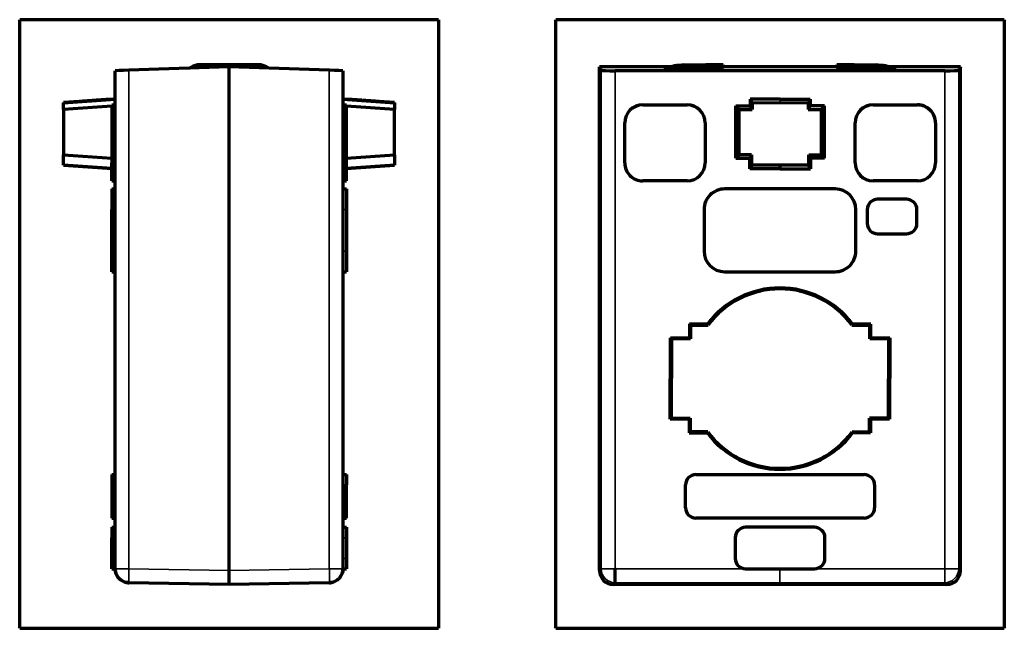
# Model space of a CAD drawing. Header units: millimetres. Extents: x 47 to 341, y 35 to 265.
# Tile 4 of 4: x 199 to 341, y 108 to 196. Entities that reach past the tile are written whole.
import ezdxf

# ---------------------------------------------------------------- set-up
doc = ezdxf.new("R2010")
doc.units = ezdxf.units.MM
doc.layers.add('1', color=7, linetype='Continuous', true_color=0xffffff)

msp = doc.modelspace()

# ---------------------------------------------------------------- linework, layer by layer
at = {"layer": '1', "color": 8, "linetype": 'Continuous', "lineweight": 70}
for p, q in [((198.57, 107.67), (198.57, 195.86)), ((259.27, 195.86), (198.57, 195.86)), ((259.27, 195.86), (259.27, 107.67)), ((276.26, 107.67), (276.26, 195.86)), ((341.29, 195.86), (276.26, 195.86)), ((341.29, 195.86), (341.29, 107.67)), ((198.57, 107.67), (259.27, 107.67)), ((276.26, 107.67), (341.29, 107.67))]:
    msp.add_line(p, q, dxfattribs=at)
at = {"layer": '1', "color": 155, "linetype": 'Continuous', "lineweight": 70}
for p, q in [((212.42, 116.27), (212.42, 188.46)), ((228.92, 189.04), (214.38, 188.53)), ((224.92, 189.32), (232.92, 189.32)), ((231.93, 189.32), (225.91, 189.32)), ((228.92, 116.02), (228.92, 189.04)), ((243.45, 188.53), (228.92, 189.04)), ((245.42, 188.46), (245.42, 116.27)), ((282.61, 116.02), (282.61, 189.04)), ((292.77, 189.04), (282.61, 189.04)), ((282.86, 188.53), (282.61, 189.04)), ((332.68, 188.46), (284.86, 188.46)), ((300.52, 189.32), (300.46, 189.32)), ((300.52, 189.32), (300.52, 188.94)), ((317.01, 189.03), (300.52, 189.04)), ((317.07, 189.32), (317.01, 189.32)), ((317.01, 188.94), (317.01, 189.32)), ((334.94, 189.03), (324.78, 189.03)), ((334.94, 189.03), (334.68, 188.52)), ((334.94, 116.02), (334.94, 189.03)), ((204.92, 183.84), (212.42, 184.37)), ((212.42, 184.37), (211.67, 184.32)), ((246.17, 184.32), (245.42, 184.37)), ((245.42, 184.37), (252.92, 183.84)), ((304.46, 184.37), (304.46, 183.36)), ((308.79, 184.37), (304.46, 184.37)), ((304.46, 184.37), (304.72, 183.84)), ((308.79, 184.37), (313.13, 184.37)), ((308.79, 184.32), (308.79, 184.37)), ((312.87, 183.84), (313.13, 184.37)), ((313.13, 184.37), (313.13, 183.36)), ((207.17, 184), (204.92, 183.85)), ((204.92, 183.85), (204.92, 183.84)), ((204.92, 182.84), (204.92, 183.84)), ((211.92, 183.33), (204.92, 182.84)), ((211.92, 183.32), (204.92, 182.84)), ((204.92, 182.84), (204.92, 182.84)), ((204.92, 182.84), (204.92, 176.3)), ((211.92, 183.51), (212.42, 183.52)), ((211.92, 183.51), (211.92, 183.51)), ((211.92, 183.51), (211.92, 180.91)), ((245.42, 183.52), (245.92, 183.51)), ((245.92, 183.51), (245.92, 183.51)), ((245.92, 180.91), (245.92, 183.51)), ((252.92, 182.84), (245.92, 183.33)), ((252.92, 182.84), (245.92, 183.32)), ((252.92, 183.85), (250.67, 184)), ((252.92, 183.84), (252.92, 183.85)), ((252.92, 183.84), (252.92, 182.84)), ((252.92, 176.3), (252.92, 182.84)), ((252.92, 182.84), (252.92, 182.84)), ((288.87, 183.52), (295.33, 183.52)), ((288.87, 183.51), (295.33, 183.51)), ((302.37, 175.78), (302.37, 183.36)), ((302.87, 182.84), (302.37, 183.36)), ((302.37, 183.36), (304.46, 183.36)), ((302.87, 182.84), (304.72, 182.84)), ((302.87, 176.3), (302.87, 182.84)), ((304.72, 182.84), (304.46, 183.36)), ((304.72, 183.84), (308.79, 183.85)), ((304.72, 183.84), (304.72, 182.84)), ((308.79, 183.85), (308.79, 184)), ((308.79, 183.85), (312.87, 183.84)), ((312.87, 183.84), (312.86, 182.84)), ((313.13, 183.36), (312.86, 182.84)), ((312.86, 182.84), (314.72, 182.84)), ((315.22, 183.36), (313.13, 183.36)), ((315.22, 183.36), (314.72, 182.84)), ((314.72, 182.84), (314.72, 176.3)), ((315.22, 175.78), (315.22, 183.36)), ((322.26, 183.52), (328.71, 183.52)), ((322.26, 183.51), (328.71, 183.51)), ((211.92, 180.91), (211.92, 175.11)), ((245.92, 175.11), (245.92, 180.91)), ((286.27, 175.11), (286.26, 180.91)), ((286.27, 175.11), (286.27, 180.91)), ((297.93, 180.91), (297.93, 175.11)), ((297.94, 180.91), (297.94, 175.11)), ((319.65, 175.11), (319.65, 180.91)), ((319.66, 175.11), (319.66, 180.91)), ((331.31, 180.91), (331.31, 175.11)), ((331.32, 180.91), (331.32, 175.11)), ((204.92, 174.8), (204.92, 176.3)), ((204.92, 176.3), (204.92, 176.3)), ((204.92, 176.3), (211.92, 175.81)), ((204.92, 176.3), (211.92, 175.81)), ((245.92, 175.81), (252.92, 176.3)), ((245.92, 175.81), (252.92, 176.3)), ((252.92, 176.3), (252.92, 174.8)), ((252.92, 176.3), (252.92, 176.3)), ((302.37, 175.78), (302.87, 176.3)), ((302.37, 175.78), (304.39, 175.78)), ((304.66, 176.3), (302.87, 176.3)), ((304.38, 174.27), (304.39, 175.78)), ((304.39, 175.78), (304.66, 176.3)), ((304.66, 176.3), (304.65, 174.8)), ((312.93, 176.3), (313.2, 175.78)), ((312.94, 174.8), (312.93, 176.3)), ((312.93, 176.3), (314.72, 176.3)), ((313.2, 175.78), (313.21, 174.27)), ((315.22, 175.78), (313.2, 175.78)), ((314.72, 176.3), (315.22, 175.78)), ((204.92, 174.8), (204.92, 174.79)), ((211.92, 174.31), (204.92, 174.8)), ((204.92, 174.79), (211.92, 174.3)), ((211.92, 172.51), (211.92, 175.11)), ((245.92, 172.51), (245.92, 175.11)), ((252.92, 174.8), (245.92, 174.31)), ((245.92, 174.3), (252.92, 174.79)), ((252.92, 174.79), (252.92, 174.8)), ((304.65, 174.8), (304.38, 174.27)), ((308.8, 174.27), (304.38, 174.27)), ((308.8, 174.79), (304.65, 174.8)), ((312.94, 174.8), (308.8, 174.79)), ((308.8, 174.27), (308.8, 174.79)), ((308.8, 174.27), (313.21, 174.27)), ((313.21, 174.27), (312.94, 174.8)), ((211.92, 172.51), (212.42, 172.5)), ((211.92, 171.34), (211.92, 168.34)), ((211.92, 171.34), (212.42, 171.34)), ((245.42, 172.5), (245.92, 172.51)), ((245.42, 171.34), (245.92, 171.34)), ((245.92, 171.34), (245.92, 168.34)), ((295.33, 172.51), (288.87, 172.51)), ((295.33, 172.5), (288.87, 172.5)), ((316.77, 171.34), (300.77, 171.34)), ((328.71, 172.51), (322.26, 172.51)), ((328.71, 172.5), (322.26, 172.5)), ((327.12, 169.84), (322.92, 169.84)), ((211.92, 162.34), (211.92, 168.34)), ((245.92, 168.34), (245.92, 162.34)), ((297.77, 168.34), (297.76, 162.34)), ((319.76, 162.34), (319.77, 168.34)), ((321.42, 168.34), (321.42, 166.34)), ((328.62, 166.34), (328.62, 168.34)), ((322.91, 164.84), (327.11, 164.84)), ((211.92, 159.34), (211.92, 162.34)), ((245.92, 162.34), (245.92, 159.34)), ((211.92, 159.34), (211.92, 159.34)), ((211.92, 159.34), (212.42, 159.34)), ((245.42, 159.34), (245.92, 159.34)), ((245.92, 159.34), (245.92, 159.34)), ((300.76, 159.34), (316.76, 159.34)), ((295.65, 151.77), (295.64, 149.77)), ((295.65, 151.77), (295.79, 151.62)), ((298.28, 151.76), (295.65, 151.77)), ((295.79, 151.62), (298.35, 151.62)), ((295.79, 151.62), (295.79, 149.62)), ((319.2, 151.62), (321.79, 151.61)), ((321.93, 151.75), (319.27, 151.76)), ((321.78, 149.62), (321.79, 151.61)), ((321.93, 151.75), (321.79, 151.61)), ((321.93, 149.77), (321.93, 151.75)), ((292.87, 137.98), (292.89, 149.77)), ((292.89, 149.77), (293.04, 149.63)), ((292.89, 149.77), (295.64, 149.77)), ((293.04, 149.63), (293.01, 138.13)), ((295.79, 149.62), (293.04, 149.63)), ((295.79, 149.62), (295.64, 149.77)), ((321.93, 149.77), (321.78, 149.62)), ((324.53, 149.62), (321.78, 149.62)), ((321.93, 149.77), (324.68, 149.76)), ((324.51, 138.12), (324.53, 149.62)), ((324.68, 149.76), (324.53, 149.62)), ((324.68, 149.76), (324.66, 137.97)), ((292.87, 137.98), (293.01, 138.13)), ((295.62, 137.98), (292.87, 137.98)), ((293.01, 138.13), (295.76, 138.12)), ((295.62, 137.98), (295.76, 138.12)), ((295.62, 137.98), (295.62, 135.98)), ((295.76, 138.12), (295.76, 136.12)), ((324.51, 138.12), (321.76, 138.12)), ((321.76, 138.12), (321.91, 137.98)), ((321.76, 136.11), (321.76, 138.12)), ((321.91, 137.98), (321.9, 135.97)), ((324.66, 137.97), (321.91, 137.98)), ((324.66, 137.97), (324.51, 138.12)), ((295.62, 135.98), (295.76, 136.12)), ((295.62, 135.98), (298.25, 135.97)), ((298.32, 136.12), (295.76, 136.12)), ((321.76, 136.11), (319.23, 136.12)), ((321.9, 135.97), (319.3, 135.97)), ((321.9, 135.97), (321.76, 136.11)), ((211.92, 129.94), (212.42, 129.94)), ((211.92, 129.94), (211.92, 128.44)), ((245.42, 129.94), (245.92, 129.94)), ((245.92, 129.94), (245.92, 128.44)), ((296.58, 129.94), (320.98, 129.94)), ((211.92, 128.44), (211.92, 125.14)), ((245.92, 125.14), (245.92, 128.44)), ((295.08, 125.14), (295.08, 128.44)), ((322.48, 128.44), (322.48, 125.14)), ((211.92, 125.14), (211.92, 123.64)), ((245.92, 123.64), (245.92, 125.14)), ((211.92, 123.64), (212.42, 123.64)), ((245.42, 123.64), (245.92, 123.64)), ((320.98, 123.64), (296.58, 123.64)), ((211.92, 122.3), (211.92, 120.8)), ((211.92, 122.3), (212.42, 122.3)), ((245.42, 122.3), (245.92, 122.3)), ((245.92, 122.3), (245.92, 120.8)), ((313.78, 122.3), (303.78, 122.3)), ((211.92, 117.8), (211.92, 120.8)), ((245.92, 120.8), (245.92, 117.8)), ((302.28, 120.8), (302.28, 117.8)), ((315.28, 117.8), (315.28, 120.8)), ((211.92, 116.3), (211.92, 117.8)), ((245.92, 117.8), (245.92, 116.3)), ((211.92, 116.3), (212.42, 116.3)), ((212.42, 116.27), (212.42, 116.27)), ((228.92, 114.02), (228.92, 116.02)), ((245.42, 116.3), (245.92, 116.3)), ((245.42, 116.27), (245.42, 116.27)), ((303.78, 116.3), (313.78, 116.3)), ((228.92, 114.02), (214.38, 114.27)), ((243.45, 114.27), (228.92, 114.02)), ((308.77, 114.03), (284.61, 114.02)), ((332.94, 114.02), (308.77, 114.03))]:
    msp.add_line(p, q, dxfattribs=at)
at = {"layer": '1', "color": 155, "linetype": 'Continuous', "lineweight": 35}
for p, q in [((214.38, 116.27), (214.38, 188.53)), ((224.92, 188.9), (224.92, 189.32)), ((232.92, 188.9), (232.92, 189.32)), ((243.45, 188.53), (243.45, 116.27)), ((282.86, 188.53), (282.86, 116.27)), ((284.86, 188.46), (284.86, 116.27)), ((332.68, 116.27), (332.68, 188.46)), ((334.68, 116.27), (334.68, 188.52)), ((211.92, 183.51), (212.42, 183.52)), ((245.42, 183.52), (245.92, 183.51)), ((288.87, 183.52), (288.87, 183.51)), ((295.33, 183.52), (295.33, 183.51)), ((322.26, 183.52), (322.26, 183.51)), ((328.71, 183.51), (328.71, 183.52)), ((211.92, 180.91), (212.42, 180.91)), ((245.42, 180.91), (245.92, 180.91)), ((286.26, 180.91), (286.27, 180.91)), ((297.94, 180.91), (297.93, 180.91)), ((319.65, 180.91), (319.66, 180.91)), ((331.32, 180.91), (331.31, 180.91)), ((211.92, 175.11), (212.42, 175.11)), ((245.42, 175.11), (245.92, 175.11)), ((286.27, 175.11), (286.27, 175.11)), ((297.94, 175.11), (297.93, 175.11)), ((319.65, 175.11), (319.66, 175.11)), ((331.32, 175.11), (331.31, 175.11)), ((288.87, 172.5), (288.87, 172.51)), ((295.33, 172.51), (295.33, 172.5)), ((322.26, 172.5), (322.26, 172.51)), ((328.71, 172.5), (328.71, 172.51)), ((211.92, 168.34), (212.42, 168.34)), ((245.42, 168.34), (245.92, 168.34)), ((211.92, 162.34), (212.42, 162.34)), ((245.42, 162.34), (245.92, 162.34)), ((211.92, 159.34), (212.42, 159.34)), ((245.42, 159.34), (245.92, 159.34)), ((211.92, 128.44), (212.42, 128.44)), ((245.42, 128.44), (245.92, 128.44)), ((211.92, 125.14), (212.42, 125.14)), ((245.42, 125.14), (245.92, 125.14)), ((211.92, 120.8), (212.42, 120.8)), ((245.42, 120.8), (245.92, 120.8)), ((211.92, 117.8), (212.42, 117.8)), ((245.42, 117.8), (245.92, 117.8)), ((212.42, 116.27), (214.38, 116.27)), ((214.38, 116.27), (228.92, 116.02)), ((228.92, 116.02), (243.45, 116.27)), ((245.42, 116.27), (243.45, 116.27)), ((282.61, 116.02), (282.86, 116.27)), ((282.86, 116.27), (284.86, 116.27)), ((284.86, 116.27), (308.77, 116.28)), ((308.77, 116.28), (332.68, 116.27)), ((332.68, 116.27), (334.68, 116.27)), ((334.68, 116.27), (334.94, 116.02)), ((284.87, 114.27), (284.61, 114.02)), ((308.77, 114.28), (284.87, 114.27)), ((332.68, 114.27), (308.77, 114.28)), ((332.94, 114.02), (332.68, 114.27))]:
    msp.add_line(p, q, dxfattribs=at)
at = {"layer": '1', "color": 155, "linetype": 'Continuous', "lineweight": 70}
for centre, radius, start, end in [((224.92, 186.38), 3, 101.5651, 124.9646), ((232.92, 186.38), 3, 55.5214, 78.4398), ((296.45, 169.38), 20, 94.513, 102.5828), ((321.08, 169.38), 20, 77.3405, 85.487), ((288.87, 180.91), 2.61, 90.0101, 180.0101), ((288.87, 180.91), 2.6, 90.0101, 180.0101), ((295.33, 180.91), 2.61, 0.0101, 90.0101), ((295.33, 180.91), 2.6, 0.0101, 90.0101), ((322.26, 180.91), 2.61, 89.9899, 179.9899), ((322.26, 180.91), 2.6, 89.9899, 179.9899), ((328.71, 180.91), 2.61, 359.9899, 89.9899), ((328.71, 180.91), 2.6, 359.9899, 89.9899), ((288.87, 175.11), 2.61, 180.0101, 270.0101), ((288.87, 175.11), 2.6, 180.0101, 270.0101), ((295.33, 175.11), 2.61, 270.0101, 0.0101), ((295.33, 175.11), 2.6, 270.0101, 0.0101), ((322.26, 175.11), 2.61, 179.9899, 269.9899), ((322.26, 175.11), 2.6, 179.9899, 269.9899), ((328.71, 175.11), 2.61, 269.9899, 359.9899), ((328.71, 175.11), 2.6, 269.9899, 359.9899), ((300.77, 168.34), 3, 89.9899, 179.9944), ((316.77, 168.34), 3, 359.9944, 89.9899), ((322.92, 168.34), 1.5, 89.9913, 179.9899), ((327.12, 168.34), 1.5, 359.9899, 89.9913), ((322.92, 166.34), 1.5, 179.9899, 269.9886), ((327.12, 166.34), 1.5, 269.9886, 359.9899), ((300.76, 162.34), 3, 179.9944, 269.9899), ((316.76, 162.34), 3, 269.9899, 359.9944), ((308.77, 143.85), 13.14, 37.0228, 142.9781), ((308.77, 143.85), 13, 36.7079, 143.2945), ((308.77, 143.85), 13.14, 216.8007, 323.1998), ((308.77, 143.85), 13, 216.4845, 323.5173), ((296.58, 128.44), 1.5, 90, 180), ((320.98, 128.44), 1.5, 0, 90), ((296.58, 125.14), 1.5, 180, 270), ((320.98, 125.14), 1.5, 270, 0), ((303.78, 120.8), 1.5, 90, 180), ((313.78, 120.8), 1.5, 0, 90), ((303.78, 117.8), 1.5, 180, 270), ((313.78, 117.8), 1.5, 270, 0)]:
    msp.add_arc(centre, radius, start, end, dxfattribs=at)
for centre, major_axis, ratio, start_param, end_param in [((214.42, 188.53), (2, 0.07), 0.000175, 1.588244, 3.141587), ((225.91, 189.32), (-7.03, 0), 0.000137, 4.712389, 4.853741), ((231.93, 189.32), (-7.03, 0), 0.000137, 4.571037, 4.712389), ((243.42, 188.53), (-2, 0.07), 0.000175, 3.141599, 4.694942), ((284.86, 188.53), (-2, 0), 0.034921, 0.017459, 1.570802), ((295.02, 188.94), (-5.5, 0), 0.043405, 2.702223, 3.141607), ((322.51, 188.94), (-5.5, 0), 0.043405, 0, 0.44058), ((332.68, 188.53), (-2, 0), 0.034921, 1.570802, 3.124145), ((284.61, 116.02), (1.41, 1.41), 0.999695, 2.356171, 3.927014), ((332.94, 116.02), (-1.41, 1.41), 0.999695, 2.356171, 3.927014)]:
    msp.add_ellipse(centre, major_axis=major_axis, ratio=ratio, start_param=start_param, end_param=end_param, dxfattribs=at)
at = {"layer": '1', "color": 155, "linetype": 'Continuous', "lineweight": 35}
for centre, major_axis, ratio, start_param, end_param in [((214.42, 116.27), (-0.03, -2), 0.01745, 4.712694, 6.283565), ((243.42, 116.27), (-0.03, 2), 0.01745, 3.141213, 4.712084), ((284.86, 116.27), (-1.41, 1.41), 0.999695, 0.785375, 2.356247), ((332.68, 116.27), (-1.41, -1.41), 0.999695, 0.785375, 2.356218)]:
    msp.add_ellipse(centre, major_axis=major_axis, ratio=ratio, start_param=start_param, end_param=end_param, dxfattribs=at)
at = {"layer": '1', "color": 155, "linetype": 'Continuous', "lineweight": 70}
for points, degree in [([(223.21, 188.85), (223.2, 188.84)], 1), ([(234.64, 188.84), (234.63, 188.85)], 1), ([(295.61, 188.84), (295.62, 188.84), (295.63, 188.84), (295.65, 188.84)], 3), ([(297.35, 188.84), (297.57, 188.84), (297.8, 188.84), (298.02, 188.84)], 3), ([(300.46, 189.32), (299.65, 189.32), (298.83, 189.32), (298.02, 189.32)], 3), ([(319.51, 189.32), (318.7, 189.32), (317.88, 189.32), (317.07, 189.32)], 3), ([(319.51, 188.84), (318.85, 188.84), (318.19, 188.84), (317.54, 188.84)], 3), ([(320.01, 188.84), (319.84, 188.84), (319.68, 188.84), (319.51, 188.84)], 3), ([(322.13, 188.83), (322.1, 188.83)], 1), ([(211.67, 184.32), (207.17, 184)], 1), ([(250.67, 184), (246.17, 184.32)], 1), ([(298.28, 151.76), (298.3, 151.71), (298.33, 151.66), (298.35, 151.62)], 3), ([(319.2, 151.62), (319.22, 151.66), (319.24, 151.71), (319.27, 151.76)], 3), ([(298.32, 136.12), (298.3, 136.07), (298.27, 136.02), (298.25, 135.97)], 3), ([(319.3, 135.97), (319.27, 136.02), (319.25, 136.07), (319.23, 136.12)], 3), ([(284.86, 116.27), (284.86, 116.27), (284.86, 116.27), (284.86, 116.27)], 3), ([(284.87, 114.27), (284.87, 114.27), (284.87, 114.27), (284.87, 114.27)], 3)]:
    msp.add_open_spline(points, degree=degree, dxfattribs=at)
for points, knots in [([(224.92, 189.32), (224.9, 189.32), (224.88, 189.32), (224.85, 189.32), (224.84, 189.32), (224.83, 189.32), (224.82, 189.32), (224.79, 189.32), (224.77, 189.32), (224.74, 189.32), (224.73, 189.32), (224.69, 189.32), (224.66, 189.32), (224.63, 189.32), (224.62, 189.32), (224.6, 189.32), (224.59, 189.32), (224.56, 189.32), (224.54, 189.32), (224.51, 189.32), (224.5, 189.32), (224.47, 189.32), (224.46, 189.32), (224.44, 189.32), (224.43, 189.32), (224.4, 189.32), (224.38, 189.32), (224.36, 189.32), (224.35, 189.32), (224.33, 189.32), (224.32, 189.32), (224.32, 189.32), (224.31, 189.32), (224.31, 189.32), (224.31, 189.32), (224.31, 189.32)], [0, 0, 0, 0, 0.03126, 0.03126, 0.04689, 0.04689, 0.06252, 0.06252, 0.09378, 0.09378, 0.12504, 0.12504, 0.18756, 0.18756, 0.21882, 0.21882, 0.250081, 0.250081, 0.312601, 0.312601, 0.375121, 0.375121, 0.437641, 0.437641, 0.500161, 0.500161, 0.625201, 0.625201, 0.750242, 0.750242, 0.875282, 0.875282, 0.937802, 0.937802, 1, 1, 1, 1]), ([(232.92, 189.32), (232.94, 189.32), (232.96, 189.32), (232.98, 189.32), (232.99, 189.32), (233.01, 189.32), (233.02, 189.32), (233.04, 189.32), (233.06, 189.32), (233.09, 189.32), (233.11, 189.32), (233.15, 189.32), (233.17, 189.32), (233.21, 189.32), (233.22, 189.32), (233.24, 189.32), (233.25, 189.32), (233.28, 189.32), (233.29, 189.32), (233.32, 189.32), (233.34, 189.32), (233.36, 189.32), (233.38, 189.32), (233.4, 189.32), (233.41, 189.32), (233.44, 189.32), (233.45, 189.32), (233.48, 189.32), (233.49, 189.32), (233.51, 189.32), (233.51, 189.32), (233.52, 189.32), (233.52, 189.32), (233.52, 189.32), (233.52, 189.32), (233.52, 189.32), (233.52, 189.32), (233.51, 189.32), (233.51, 189.32), (233.49, 189.32), (233.48, 189.32), (233.45, 189.32), (233.44, 189.32), (233.41, 189.32), (233.4, 189.32), (233.38, 189.32), (233.36, 189.32), (233.34, 189.32), (233.32, 189.32), (233.3, 189.32), (233.29, 189.32), (233.28, 189.32), (233.27, 189.32), (233.24, 189.32), (233.22, 189.32), (233.19, 189.32), (233.17, 189.32), (233.15, 189.32), (233.14, 189.32), (233.11, 189.32), (233.11, 189.32), (233.09, 189.32), (233.08, 189.32), (233.06, 189.32), (233.05, 189.32), (233.01, 189.32), (232.99, 189.32), (232.96, 189.32), (232.94, 189.32), (232.92, 189.32)], [0, 0, 0, 0, 0.015625, 0.015625, 0.023437, 0.023437, 0.03125, 0.03125, 0.046875, 0.046875, 0.0625, 0.0625, 0.09375, 0.09375, 0.109375, 0.109375, 0.125, 0.125, 0.15625, 0.15625, 0.1875, 0.1875, 0.21875, 0.21875, 0.25, 0.25, 0.3125, 0.3125, 0.375, 0.375, 0.4375, 0.4375, 0.46875, 0.46875, 0.5, 0.5, 0.5625, 0.5625, 0.625, 0.625, 0.6875, 0.6875, 0.75, 0.75, 0.78125, 0.78125, 0.8125, 0.8125, 0.84375, 0.84375, 0.859375, 0.859375, 0.875, 0.875, 0.90625, 0.90625, 0.921875, 0.921875, 0.9375, 0.9375, 0.945312, 0.945312, 0.953125, 0.953125, 0.96875, 0.96875, 0.984375, 0.984375, 1, 1, 1, 1]), ([(295.61, 188.84), (295.43, 188.84), (295.26, 188.84), (294.91, 188.84), (294.74, 188.84), (294.48, 188.84), (294.39, 188.84), (294.22, 188.85), (294.13, 188.85), (293.88, 188.85), (293.71, 188.85), (293.45, 188.85), (293.37, 188.85), (293.21, 188.86), (293.13, 188.86), (292.97, 188.86), (292.89, 188.86), (292.77, 188.86), (292.73, 188.86), (292.66, 188.87), (292.62, 188.87), (292.55, 188.87), (292.52, 188.87), (292.45, 188.87), (292.41, 188.87), (292.37, 188.87), (292.35, 188.88), (292.32, 188.88), (292.31, 188.88), (292.26, 188.88), (292.24, 188.88), (292.2, 188.88), (292.19, 188.88), (292.17, 188.88), (292.16, 188.88), (292.13, 188.89), (292.12, 188.89), (292.1, 188.89), (292.1, 188.89), (292.09, 188.89), (292.09, 188.89), (292.08, 188.9), (292.09, 188.9), (292.09, 188.9)], [0, 0, 0, 0, 0.125, 0.125, 0.25, 0.25, 0.3125, 0.3125, 0.375, 0.375, 0.5, 0.5, 0.5625, 0.5625, 0.625, 0.625, 0.6875, 0.6875, 0.71875, 0.71875, 0.75, 0.75, 0.78125, 0.78125, 0.8125, 0.8125, 0.828125, 0.828125, 0.84375, 0.84375, 0.875, 0.875, 0.890625, 0.890625, 0.90625, 0.90625, 0.9375, 0.9375, 0.953125, 0.953125, 0.96875, 0.96875, 1, 1, 1, 1]), ([(294.88, 189.32), (294.88, 189.32), (294.88, 189.32), (294.89, 189.32), (294.89, 189.32), (294.9, 189.32), (294.9, 189.32), (294.91, 189.32), (294.92, 189.32), (294.94, 189.32), (294.95, 189.32), (294.99, 189.32), (295.02, 189.32), (295.07, 189.32), (295.08, 189.32), (295.11, 189.32), (295.13, 189.32), (295.18, 189.32), (295.21, 189.32), (295.28, 189.32), (295.31, 189.32), (295.38, 189.32), (295.42, 189.32), (295.49, 189.32), (295.53, 189.32), (295.64, 189.32), (295.71, 189.32), (295.85, 189.32), (295.93, 189.32), (296.08, 189.32), (296.15, 189.32), (296.26, 189.32), (296.3, 189.32), (296.37, 189.32), (296.41, 189.32), (296.52, 189.32), (296.6, 189.32), (296.75, 189.32), (296.82, 189.32), (296.97, 189.32), (297.04, 189.32), (297.19, 189.32), (297.26, 189.32), (297.37, 189.32), (297.4, 189.32), (297.47, 189.32), (297.51, 189.32), (297.58, 189.32), (297.62, 189.32), (297.67, 189.32), (297.68, 189.32), (297.72, 189.32), (297.73, 189.32), (297.78, 189.32), (297.81, 189.32), (297.86, 189.32), (297.87, 189.32), (297.9, 189.32), (297.91, 189.32), (297.93, 189.32), (297.94, 189.32), (297.95, 189.32), (297.96, 189.32), (297.97, 189.32), (297.98, 189.32), (298, 189.32), (298.01, 189.32), (298.02, 189.32), (298.02, 189.32), (298.02, 189.32)], [0, 0, 0, 0, 0.015626, 0.015626, 0.023439, 0.023439, 0.031252, 0.031252, 0.046877, 0.046877, 0.062503, 0.062503, 0.093755, 0.093755, 0.109381, 0.109381, 0.125006, 0.125006, 0.156258, 0.156258, 0.18751, 0.18751, 0.218761, 0.218761, 0.250013, 0.250013, 0.312516, 0.312516, 0.375019, 0.375019, 0.437522, 0.437522, 0.468774, 0.468774, 0.500025, 0.500025, 0.562529, 0.562529, 0.625032, 0.625032, 0.687535, 0.687535, 0.750038, 0.750038, 0.78129, 0.78129, 0.812541, 0.812541, 0.843793, 0.843793, 0.859419, 0.859419, 0.875044, 0.875044, 0.906296, 0.906296, 0.921922, 0.921922, 0.937548, 0.937548, 0.94536, 0.94536, 0.953173, 0.953173, 0.968799, 0.968799, 0.984425, 0.984425, 1, 1, 1, 1]), ([(295.65, 188.84), (295.93, 188.84), (296.5, 188.85), (297.06, 188.84), (297.35, 188.84)], [0, 0, 0, 0, 0.496776, 1, 1, 1, 1]), ([(298.02, 189.32), (298.02, 189.32), (298.02, 189.31), (298.01, 189.28), (298.02, 189.23), (298.02, 189.14), (298.02, 189.02), (298.02, 188.9), (298.02, 188.84)], [0, 0, 0, 0, 0.146405, 0.292813, 0.439126, 0.585515, 0.792757, 1, 1, 1, 1]), ([(300.46, 189.32), (300.45, 189.32), (300.43, 189.31), (300.37, 189.26), (300.34, 189.23), (300.29, 189.18), (300.28, 189.17), (300.26, 189.15), (300.23, 189.11), (300.19, 189.07), (300.12, 188.98), (300.06, 188.91), (300, 188.84)], [0, 0, 0, 0, 0.25, 0.25, 0.5, 0.5, 0.5625, 0.5625, 0.625, 0.75, 0.75, 1, 1, 1, 1]), ([(317.54, 188.84), (317.47, 188.91), (317.41, 188.98), (317.34, 189.07), (317.3, 189.11), (317.27, 189.15), (317.25, 189.17), (317.24, 189.18), (317.19, 189.23), (317.16, 189.26), (317.1, 189.31), (317.08, 189.32), (317.07, 189.32)], [0, 0, 0, 0, 0.25, 0.25, 0.375, 0.4375, 0.4375, 0.5, 0.5, 0.75, 0.75, 1, 1, 1, 1]), ([(319.51, 189.32), (319.51, 189.32), (319.51, 189.32), (319.52, 189.32), (319.53, 189.32), (319.55, 189.32), (319.55, 189.32), (319.57, 189.32), (319.58, 189.32), (319.59, 189.32), (319.6, 189.32), (319.61, 189.32), (319.63, 189.32), (319.66, 189.32), (319.67, 189.32), (319.72, 189.32), (319.75, 189.32), (319.8, 189.32), (319.81, 189.32), (319.84, 189.32), (319.86, 189.32), (319.91, 189.32), (319.95, 189.32), (320.02, 189.32), (320.05, 189.32), (320.13, 189.32), (320.16, 189.32), (320.27, 189.32), (320.34, 189.32), (320.49, 189.32), (320.56, 189.32), (320.71, 189.32), (320.78, 189.32), (320.93, 189.32), (321.01, 189.32), (321.12, 189.32), (321.16, 189.32), (321.23, 189.32), (321.27, 189.32), (321.38, 189.32), (321.45, 189.32), (321.6, 189.32), (321.67, 189.32), (321.82, 189.32), (321.89, 189.32), (322, 189.32), (322.04, 189.32), (322.11, 189.32), (322.14, 189.32), (322.21, 189.32), (322.25, 189.32), (322.32, 189.32), (322.35, 189.32), (322.4, 189.32), (322.42, 189.32), (322.45, 189.32), (322.46, 189.32), (322.51, 189.32), (322.54, 189.32), (322.57, 189.32), (322.59, 189.32), (322.61, 189.32), (322.62, 189.32), (322.63, 189.32), (322.63, 189.32), (322.64, 189.32), (322.64, 189.32), (322.65, 189.32), (322.65, 189.32), (322.65, 189.32)], [0, 0, 0, 0, 0.015626, 0.015626, 0.031252, 0.031252, 0.046877, 0.046877, 0.05469, 0.05469, 0.062503, 0.062503, 0.078129, 0.078129, 0.093755, 0.093755, 0.125007, 0.125007, 0.140632, 0.140632, 0.156258, 0.156258, 0.18751, 0.18751, 0.218761, 0.218761, 0.250013, 0.250013, 0.312516, 0.312516, 0.37502, 0.37502, 0.437523, 0.437523, 0.500026, 0.500026, 0.531278, 0.531278, 0.56253, 0.56253, 0.625033, 0.625033, 0.687536, 0.687536, 0.750039, 0.750039, 0.781291, 0.781291, 0.812543, 0.812543, 0.843794, 0.843794, 0.875046, 0.875046, 0.890672, 0.890672, 0.906298, 0.906298, 0.937549, 0.937549, 0.953175, 0.953175, 0.968801, 0.968801, 0.976614, 0.976614, 0.984427, 0.984427, 1, 1, 1, 1]), ([(319.51, 188.84), (319.51, 188.9), (319.51, 189.02), (319.51, 189.14), (319.51, 189.23), (319.51, 189.28), (319.51, 189.31), (319.51, 189.32), (319.51, 189.32)], [0, 0, 0, 0, 0.20849, 0.416981, 0.562746, 0.708435, 0.854219, 1, 1, 1, 1]), ([(322.1, 188.83), (321.75, 188.83), (321.4, 188.83), (320.7, 188.83), (320.35, 188.83), (320, 188.84)], [0, 0, 0, 0, 0.5, 0.5, 1, 1, 1, 1]), ([(322.1, 188.83), (321.75, 188.84), (321.06, 188.85), (320.36, 188.84), (320.01, 188.84)], [0, 0, 0, 0, 0.496049, 1, 1, 1, 1]), ([(325.46, 188.89), (325.46, 188.89), (325.47, 188.89), (325.47, 188.89), (325.47, 188.89), (325.47, 188.89), (325.46, 188.89), (325.45, 188.88), (325.44, 188.88), (325.43, 188.88), (325.42, 188.88), (325.39, 188.88), (325.37, 188.88), (325.34, 188.88), (325.33, 188.87), (325.31, 188.87), (325.29, 188.87), (325.25, 188.87), (325.22, 188.87), (325.14, 188.87), (325.07, 188.87), (324.97, 188.86), (324.93, 188.86), (324.86, 188.86), (324.83, 188.86), (324.72, 188.86), (324.64, 188.86), (324.49, 188.85), (324.41, 188.85), (324.3, 188.85), (324.26, 188.85), (324.18, 188.85), (324.14, 188.85), (324.02, 188.85), (323.94, 188.85), (323.78, 188.84), (323.69, 188.84), (323.45, 188.84), (323.29, 188.84), (322.96, 188.84), (322.79, 188.84), (322.46, 188.84), (322.3, 188.84), (322.13, 188.83)], [0, 0, 0, 0, 0.015625, 0.015625, 0.03125, 0.03125, 0.0625, 0.0625, 0.078125, 0.078125, 0.09375, 0.09375, 0.125, 0.125, 0.140625, 0.140625, 0.15625, 0.15625, 0.1875, 0.1875, 0.25, 0.25, 0.28125, 0.28125, 0.3125, 0.3125, 0.375, 0.375, 0.4375, 0.4375, 0.46875, 0.46875, 0.5, 0.5, 0.5625, 0.5625, 0.625, 0.625, 0.75, 0.75, 0.875, 0.875, 1, 1, 1, 1]), ([(214.38, 114.28), (214.25, 114.28), (214.13, 114.3), (213.87, 114.35), (213.75, 114.39), (213.51, 114.49), (213.4, 114.56), (213.18, 114.7), (213.08, 114.78), (212.9, 114.97), (212.82, 115.07), (212.68, 115.29), (212.62, 115.4), (212.52, 115.64), (212.48, 115.77), (212.43, 116.02), (212.42, 116.15), (212.42, 116.28)], [0, 0, 0, 0, 0.125, 0.125, 0.25, 0.25, 0.375, 0.375, 0.5, 0.5, 0.625, 0.625, 0.75, 0.75, 0.875, 0.875, 1, 1, 1, 1]), ([(212.42, 116.27), (212.42, 116.27), (212.42, 116.27), (212.42, 116.27), (212.42, 116.27), (212.42, 116.27), (212.42, 116.27), (212.42, 116.27), (212.42, 116.27), (212.42, 116.26), (212.42, 116.26), (212.42, 116.25), (212.42, 116.25), (212.42, 116.24), (212.42, 116.23), (212.42, 116.21), (212.42, 116.19), (212.42, 116.14), (212.43, 116.11), (212.43, 116.01), (212.44, 115.95), (212.46, 115.85), (212.47, 115.82), (212.49, 115.76), (212.49, 115.72), (212.52, 115.63), (212.57, 115.51), (212.62, 115.39), (212.67, 115.31), (212.68, 115.28), (212.71, 115.22), (212.73, 115.2), (212.82, 115.06), (212.9, 114.96), (213.04, 114.82), (213.08, 114.78), (213.18, 114.7), (213.24, 114.66), (213.4, 114.55), (213.51, 114.49), (213.69, 114.41), (213.75, 114.39), (213.87, 114.35), (213.93, 114.33), (214.06, 114.3), (214.12, 114.29), (214.22, 114.28), (214.25, 114.28), (214.3, 114.27), (214.32, 114.27), (214.34, 114.27), (214.35, 114.27), (214.36, 114.27), (214.37, 114.27), (214.37, 114.27), (214.38, 114.27), (214.38, 114.27), (214.38, 114.27), (214.38, 114.27), (214.38, 114.27), (214.38, 114.27), (214.38, 114.27)], [0, 0, 0, 0, 0.000244, 0.000244, 0.000488, 0.000488, 0.000977, 0.000977, 0.001953, 0.001953, 0.003906, 0.003906, 0.007813, 0.007813, 0.015625, 0.015625, 0.03125, 0.03125, 0.0625, 0.0625, 0.125, 0.125, 0.15625, 0.15625, 0.1875, 0.1875, 0.25, 0.3125, 0.3125, 0.34375, 0.34375, 0.375, 0.375, 0.5, 0.5, 0.5625, 0.5625, 0.625, 0.625, 0.75, 0.75, 0.8125, 0.8125, 0.875, 0.875, 0.9375, 0.9375, 0.96875, 0.96875, 0.984375, 0.984375, 0.992188, 0.992188, 0.996094, 0.996094, 0.998047, 0.999023, 0.999512, 0.999756, 0.999756, 1, 1, 1, 1]), ([(245.42, 116.28), (245.42, 116.15), (245.41, 116.02), (245.36, 115.77), (245.32, 115.64), (245.22, 115.4), (245.16, 115.29), (245.02, 115.07), (244.93, 114.97), (244.75, 114.78), (244.65, 114.7), (244.44, 114.56), (244.33, 114.49), (244.09, 114.39), (243.96, 114.35), (243.71, 114.3), (243.58, 114.28), (243.45, 114.28)], [0, 0, 0, 0, 0.125, 0.125, 0.25, 0.25, 0.375, 0.375, 0.5, 0.5, 0.625, 0.625, 0.75, 0.75, 0.875, 0.875, 1, 1, 1, 1]), ([(243.45, 114.27), (243.45, 114.27), (243.45, 114.27), (243.45, 114.27), (243.45, 114.27), (243.46, 114.27), (243.46, 114.27), (243.46, 114.27), (243.47, 114.27), (243.47, 114.27), (243.49, 114.27), (243.49, 114.27), (243.52, 114.27), (243.53, 114.27), (243.58, 114.28), (243.62, 114.28), (243.71, 114.29), (243.78, 114.3), (243.9, 114.33), (243.96, 114.35), (244.09, 114.39), (244.15, 114.41), (244.33, 114.49), (244.44, 114.55), (244.6, 114.66), (244.65, 114.7), (244.75, 114.78), (244.8, 114.82), (244.94, 114.96), (245.02, 115.06), (245.11, 115.2), (245.12, 115.22), (245.16, 115.28), (245.17, 115.31), (245.22, 115.39), (245.27, 115.51), (245.31, 115.63), (245.34, 115.72), (245.35, 115.76), (245.37, 115.82), (245.37, 115.85), (245.39, 115.95), (245.4, 116.01), (245.41, 116.11), (245.41, 116.14), (245.42, 116.19), (245.42, 116.21), (245.42, 116.23), (245.42, 116.24), (245.42, 116.25), (245.42, 116.25), (245.42, 116.26), (245.42, 116.26), (245.42, 116.27), (245.42, 116.27), (245.42, 116.27), (245.42, 116.27), (245.42, 116.27), (245.42, 116.27), (245.42, 116.27), (245.42, 116.27), (245.42, 116.27)], [0, 0, 0, 0, 0.000244, 0.000244, 0.000488, 0.000977, 0.001953, 0.003906, 0.003906, 0.007812, 0.007812, 0.015625, 0.015625, 0.03125, 0.03125, 0.0625, 0.0625, 0.125, 0.125, 0.1875, 0.1875, 0.25, 0.25, 0.375, 0.375, 0.4375, 0.4375, 0.5, 0.5, 0.625, 0.625, 0.65625, 0.65625, 0.6875, 0.6875, 0.75, 0.8125, 0.8125, 0.84375, 0.84375, 0.875, 0.875, 0.9375, 0.9375, 0.96875, 0.96875, 0.984375, 0.984375, 0.992187, 0.992187, 0.996094, 0.996094, 0.998047, 0.998047, 0.999023, 0.999023, 0.999512, 0.999512, 0.999756, 0.999756, 1, 1, 1, 1]), ([(284.87, 114.27), (284.87, 114.27), (284.87, 114.27), (284.87, 114.27), (284.87, 114.27), (284.87, 114.27), (284.87, 114.27), (284.87, 114.27), (284.87, 114.27), (284.87, 114.27), (284.87, 114.27), (284.87, 114.27), (284.87, 114.27), (284.87, 114.27), (284.87, 114.28), (284.87, 114.28), (284.87, 114.29), (284.87, 114.3), (284.87, 114.33), (284.87, 114.35), (284.87, 114.39), (284.87, 114.41), (284.87, 114.49), (284.87, 114.55), (284.87, 114.66), (284.87, 114.7), (284.87, 114.78), (284.87, 114.82), (284.87, 114.96), (284.87, 115.06), (284.87, 115.2), (284.87, 115.22), (284.87, 115.28), (284.87, 115.31), (284.87, 115.39), (284.87, 115.51), (284.87, 115.63), (284.87, 115.72), (284.87, 115.76), (284.87, 115.82), (284.87, 115.85), (284.87, 115.95), (284.87, 116.01), (284.87, 116.11), (284.87, 116.14), (284.87, 116.19), (284.87, 116.21), (284.87, 116.23), (284.87, 116.24), (284.87, 116.25), (284.87, 116.25), (284.87, 116.26), (284.87, 116.26), (284.87, 116.27), (284.87, 116.27), (284.86, 116.27), (284.86, 116.27), (284.86, 116.27), (284.86, 116.27), (284.86, 116.27), (284.86, 116.27), (284.86, 116.27)], [0, 0, 0, 0, 0.000244, 0.000244, 0.000488, 0.000977, 0.001953, 0.003906, 0.003906, 0.007812, 0.007812, 0.015625, 0.015625, 0.03125, 0.03125, 0.0625, 0.0625, 0.125, 0.125, 0.1875, 0.1875, 0.25, 0.25, 0.375, 0.375, 0.4375, 0.4375, 0.5, 0.5, 0.625, 0.625, 0.65625, 0.65625, 0.6875, 0.6875, 0.75, 0.8125, 0.8125, 0.84375, 0.84375, 0.875, 0.875, 0.9375, 0.9375, 0.96875, 0.96875, 0.984375, 0.984375, 0.992187, 0.992187, 0.996094, 0.996094, 0.998047, 0.998047, 0.999023, 0.999023, 0.999512, 0.999512, 0.999756, 0.999756, 1, 1, 1, 1])]:
    msp.add_open_spline(points, degree=3, knots=knots, dxfattribs=at)
at = {"layer": '1', "color": 155, "linetype": 'Continuous', "lineweight": 35}
for points, degree in [([(224.92, 189.32), (224.92, 189.32)], 1), ([(232.92, 189.32), (232.92, 189.32), (232.92, 189.32), (232.92, 189.32)], 3), ([(308.79, 184), (308.77, 184.32)], 1), ([(308.77, 114.03), (308.77, 114.28)], 1)]:
    msp.add_open_spline(points, degree=degree, dxfattribs=at)
at = {"layer": '1', "color": 155, "linetype": 'Continuous', "lineweight": 70}
msp.add_rational_spline([(300, 188.84), (299.01, 188.84), (298.02, 188.84)], [0.499561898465, 0.500438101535, 0.499561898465], degree=2, dxfattribs=at)
at = {"layer": '1', "color": 155, "linetype": 'Continuous', "lineweight": 35}
for points in [[(308.77, 116.28), (308.77, 116.15), (308.77, 116.02), (308.77, 115.77), (308.77, 115.64), (308.77, 115.4), (308.77, 115.29), (308.77, 115.07), (308.77, 114.97), (308.77, 114.78), (308.77, 114.7), (308.77, 114.56), (308.77, 114.49), (308.77, 114.39), (308.77, 114.35), (308.77, 114.3), (308.77, 114.28), (308.77, 114.28)], [(332.68, 114.27), (332.68, 114.27), (332.68, 114.29), (332.68, 114.34), (332.68, 114.38), (332.68, 114.48), (332.68, 114.55), (332.68, 114.69), (332.68, 114.78), (332.68, 114.96), (332.68, 115.06), (332.68, 115.28), (332.68, 115.39), (332.68, 115.63), (332.68, 115.76), (332.68, 116.01), (332.68, 116.14), (332.68, 116.27)]]:
    msp.add_open_spline(points, degree=3, knots=[0, 0, 0, 0, 0.125, 0.125, 0.25, 0.25, 0.375, 0.375, 0.5, 0.5, 0.625, 0.625, 0.75, 0.75, 0.875, 0.875, 1, 1, 1, 1], dxfattribs=at)

doc.saveas('drawing.dxf')
